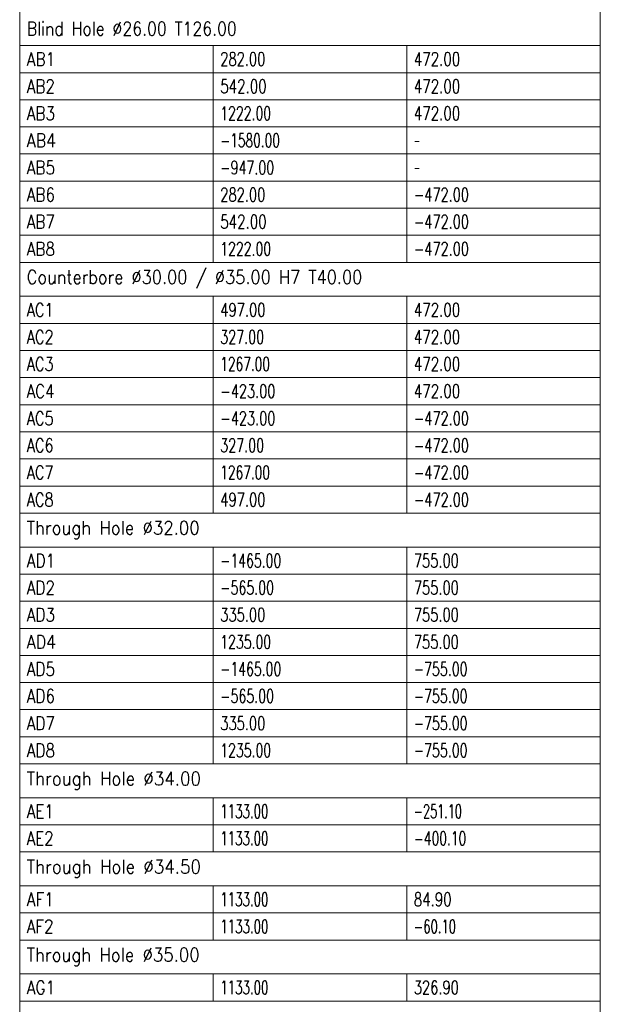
# Model space of a CAD drawing. Header units: millimetres. Extents: x -34 to 6620, y -230 to 4700.
# Tile 210 of 216: x 6296 to 6446, y 3942 to 4196. Entities that reach past the tile are written whole.
import ezdxf

# ---------------------------------------------------------------- set-up
doc = ezdxf.new("R2010")
doc.units = ezdxf.units.MM
doc.layers.add('1', color=7, linetype='Continuous', true_color=0xffffff)
doc.styles.add('latin_extended', font='simplex.shx')

# ---------------------------------------------------------------- blocks, each defined once
blk = doc.blocks.new('TabularNote5')
at = {"layer": '1', "color": 163, "linetype": 'Continuous', "lineweight": 18}
for p, q in [((6296.106456, 4198.212114), (6296.106456, 4189.462114)), ((6446.106456, 4198.212114), (6446.106456, 4189.462114)), ((6296.106456, 4189.462114), (6346.106456, 4189.462114)), ((6296.106456, 4189.462114), (6296.106456, 4182.462114)), ((6346.106456, 4189.462114), (6396.106456, 4189.462114)), ((6346.106456, 4189.462114), (6346.106456, 4182.462114)), ((6396.106456, 4189.462114), (6446.106456, 4189.462114)), ((6396.106456, 4189.462114), (6396.106456, 4182.462114)), ((6446.106456, 4189.462114), (6446.106456, 4182.462114)), ((6296.106456, 4182.462114), (6346.106456, 4182.462114)), ((6296.106456, 4182.462114), (6296.106456, 4175.462114)), ((6346.106456, 4182.462114), (6396.106456, 4182.462114)), ((6346.106456, 4182.462114), (6346.106456, 4175.462114)), ((6396.106456, 4182.462114), (6446.106456, 4182.462114)), ((6396.106456, 4182.462114), (6396.106456, 4175.462114)), ((6446.106456, 4182.462114), (6446.106456, 4175.462114)), ((6296.106456, 4175.462114), (6346.106456, 4175.462114)), ((6296.106456, 4175.462114), (6296.106456, 4168.462114)), ((6346.106456, 4175.462114), (6396.106456, 4175.462114)), ((6346.106456, 4175.462114), (6346.106456, 4168.462114)), ((6396.106456, 4175.462114), (6446.106456, 4175.462114)), ((6396.106456, 4175.462114), (6396.106456, 4168.462114)), ((6446.106456, 4175.462114), (6446.106456, 4168.462114)), ((6296.106456, 4168.462114), (6346.106456, 4168.462114)), ((6296.106456, 4168.462114), (6296.106456, 4161.462114)), ((6346.106456, 4168.462114), (6396.106456, 4168.462114)), ((6346.106456, 4168.462114), (6346.106456, 4161.462114)), ((6396.106456, 4168.462114), (6446.106456, 4168.462114)), ((6396.106456, 4168.462114), (6396.106456, 4161.462114)), ((6446.106456, 4168.462114), (6446.106456, 4161.462114)), ((6296.106456, 4161.462114), (6346.106456, 4161.462114)), ((6296.106456, 4161.462114), (6296.106456, 4154.462114)), ((6346.106456, 4161.462114), (6396.106456, 4161.462114)), ((6346.106456, 4161.462114), (6346.106456, 4154.462114)), ((6396.106456, 4161.462114), (6446.106456, 4161.462114)), ((6396.106456, 4161.462114), (6396.106456, 4154.462114)), ((6446.106456, 4161.462114), (6446.106456, 4154.462114)), ((6296.106456, 4154.462114), (6346.106456, 4154.462114)), ((6296.106456, 4154.462114), (6296.106456, 4147.462114)), ((6346.106456, 4154.462114), (6396.106456, 4154.462114)), ((6346.106456, 4154.462114), (6346.106456, 4147.462114)), ((6396.106456, 4154.462114), (6446.106456, 4154.462114)), ((6396.106456, 4154.462114), (6396.106456, 4147.462114)), ((6446.106456, 4154.462114), (6446.106456, 4147.462114)), ((6296.106456, 4147.462114), (6346.106456, 4147.462114)), ((6296.106456, 4147.462114), (6296.106456, 4140.462114)), ((6346.106456, 4147.462114), (6396.106456, 4147.462114)), ((6346.106456, 4147.462114), (6346.106456, 4140.462114)), ((6396.106456, 4147.462114), (6446.106456, 4147.462114)), ((6396.106456, 4147.462114), (6396.106456, 4140.462114)), ((6446.106456, 4147.462114), (6446.106456, 4140.462114)), ((6296.106456, 4140.462114), (6346.106456, 4140.462114)), ((6296.106456, 4140.462114), (6296.106456, 4133.462114)), ((6346.106456, 4140.462114), (6396.106456, 4140.462114)), ((6346.106456, 4140.462114), (6346.106456, 4133.462114)), ((6396.106456, 4140.462114), (6446.106456, 4140.462114)), ((6396.106456, 4140.462114), (6396.106456, 4133.462114)), ((6446.106456, 4140.462114), (6446.106456, 4133.462114)), ((6296.106456, 4133.462114), (6346.106456, 4133.462114)), ((6296.106456, 4133.462114), (6296.106456, 4124.712114)), ((6346.106456, 4133.462114), (6396.106456, 4133.462114)), ((6396.106456, 4133.462114), (6446.106456, 4133.462114)), ((6446.106456, 4133.462114), (6446.106456, 4124.712114)), ((6296.106456, 4124.712114), (6346.106456, 4124.712114)), ((6296.106456, 4124.712114), (6296.106456, 4117.712114)), ((6346.106456, 4124.712114), (6396.106456, 4124.712114)), ((6346.106456, 4124.712114), (6346.106456, 4117.712114)), ((6396.106456, 4124.712114), (6446.106456, 4124.712114)), ((6396.106456, 4124.712114), (6396.106456, 4117.712114)), ((6446.106456, 4124.712114), (6446.106456, 4117.712114)), ((6296.106456, 4117.712114), (6346.106456, 4117.712114)), ((6296.106456, 4117.712114), (6296.106456, 4110.712114)), ((6346.106456, 4117.712114), (6396.106456, 4117.712114)), ((6346.106456, 4117.712114), (6346.106456, 4110.712114)), ((6396.106456, 4117.712114), (6446.106456, 4117.712114)), ((6396.106456, 4117.712114), (6396.106456, 4110.712114)), ((6446.106456, 4117.712114), (6446.106456, 4110.712114)), ((6296.106456, 4110.712114), (6346.106456, 4110.712114)), ((6296.106456, 4110.712114), (6296.106456, 4103.712114)), ((6346.106456, 4110.712114), (6396.106456, 4110.712114)), ((6346.106456, 4110.712114), (6346.106456, 4103.712114)), ((6396.106456, 4110.712114), (6446.106456, 4110.712114)), ((6396.106456, 4110.712114), (6396.106456, 4103.712114)), ((6446.106456, 4110.712114), (6446.106456, 4103.712114)), ((6296.106456, 4103.712114), (6346.106456, 4103.712114)), ((6296.106456, 4103.712114), (6296.106456, 4096.712114)), ((6346.106456, 4103.712114), (6396.106456, 4103.712114)), ((6346.106456, 4103.712114), (6346.106456, 4096.712114)), ((6396.106456, 4103.712114), (6446.106456, 4103.712114)), ((6396.106456, 4103.712114), (6396.106456, 4096.712114)), ((6446.106456, 4103.712114), (6446.106456, 4096.712114)), ((6296.106456, 4096.712114), (6346.106456, 4096.712114)), ((6296.106456, 4096.712114), (6296.106456, 4089.712114)), ((6346.106456, 4096.712114), (6396.106456, 4096.712114)), ((6346.106456, 4096.712114), (6346.106456, 4089.712114)), ((6396.106456, 4096.712114), (6446.106456, 4096.712114)), ((6396.106456, 4096.712114), (6396.106456, 4089.712114)), ((6446.106456, 4096.712114), (6446.106456, 4089.712114)), ((6296.106456, 4089.712114), (6346.106456, 4089.712114)), ((6296.106456, 4089.712114), (6296.106456, 4082.712114)), ((6346.106456, 4089.712114), (6396.106456, 4089.712114)), ((6346.106456, 4089.712114), (6346.106456, 4082.712114)), ((6396.106456, 4089.712114), (6446.106456, 4089.712114)), ((6396.106456, 4089.712114), (6396.106456, 4082.712114)), ((6446.106456, 4089.712114), (6446.106456, 4082.712114)), ((6296.106456, 4082.712114), (6346.106456, 4082.712114)), ((6296.106456, 4082.712114), (6296.106456, 4075.712114)), ((6346.106456, 4082.712114), (6396.106456, 4082.712114)), ((6346.106456, 4082.712114), (6346.106456, 4075.712114)), ((6396.106456, 4082.712114), (6446.106456, 4082.712114)), ((6396.106456, 4082.712114), (6396.106456, 4075.712114)), ((6446.106456, 4082.712114), (6446.106456, 4075.712114)), ((6296.106456, 4075.712114), (6346.106456, 4075.712114)), ((6296.106456, 4075.712114), (6296.106456, 4068.712114)), ((6346.106456, 4075.712114), (6396.106456, 4075.712114)), ((6346.106456, 4075.712114), (6346.106456, 4068.712114)), ((6396.106456, 4075.712114), (6446.106456, 4075.712114)), ((6396.106456, 4075.712114), (6396.106456, 4068.712114)), ((6446.106456, 4075.712114), (6446.106456, 4068.712114)), ((6296.106456, 4068.712114), (6346.106456, 4068.712114)), ((6296.106456, 4068.712114), (6296.106456, 4059.962114)), ((6346.106456, 4068.712114), (6396.106456, 4068.712114)), ((6396.106456, 4068.712114), (6446.106456, 4068.712114)), ((6446.106456, 4068.712114), (6446.106456, 4059.962114)), ((6296.106456, 4059.962114), (6346.106456, 4059.962114)), ((6296.106456, 4059.962114), (6296.106456, 4052.962114)), ((6346.106456, 4059.962114), (6396.106456, 4059.962114)), ((6346.106456, 4059.962114), (6346.106456, 4052.962114)), ((6396.106456, 4059.962114), (6446.106456, 4059.962114)), ((6396.106456, 4059.962114), (6396.106456, 4052.962114)), ((6446.106456, 4059.962114), (6446.106456, 4052.962114)), ((6296.106456, 4052.962114), (6346.106456, 4052.962114)), ((6296.106456, 4052.962114), (6296.106456, 4045.962114)), ((6346.106456, 4052.962114), (6396.106456, 4052.962114)), ((6346.106456, 4052.962114), (6346.106456, 4045.962114)), ((6396.106456, 4052.962114), (6446.106456, 4052.962114)), ((6396.106456, 4052.962114), (6396.106456, 4045.962114)), ((6446.106456, 4052.962114), (6446.106456, 4045.962114)), ((6296.106456, 4045.962114), (6346.106456, 4045.962114)), ((6296.106456, 4045.962114), (6296.106456, 4038.962114)), ((6346.106456, 4045.962114), (6396.106456, 4045.962114)), ((6346.106456, 4045.962114), (6346.106456, 4038.962114)), ((6396.106456, 4045.962114), (6446.106456, 4045.962114)), ((6396.106456, 4045.962114), (6396.106456, 4038.962114)), ((6446.106456, 4045.962114), (6446.106456, 4038.962114)), ((6296.106456, 4038.962114), (6346.106456, 4038.962114)), ((6296.106456, 4038.962114), (6296.106456, 4031.962114)), ((6346.106456, 4038.962114), (6396.106456, 4038.962114)), ((6346.106456, 4038.962114), (6346.106456, 4031.962114)), ((6396.106456, 4038.962114), (6446.106456, 4038.962114)), ((6396.106456, 4038.962114), (6396.106456, 4031.962114)), ((6446.106456, 4038.962114), (6446.106456, 4031.962114)), ((6296.106456, 4031.962114), (6346.106456, 4031.962114)), ((6296.106456, 4031.962114), (6296.106456, 4024.962114)), ((6346.106456, 4031.962114), (6396.106456, 4031.962114)), ((6346.106456, 4031.962114), (6346.106456, 4024.962114)), ((6396.106456, 4031.962114), (6446.106456, 4031.962114)), ((6396.106456, 4031.962114), (6396.106456, 4024.962114)), ((6446.106456, 4031.962114), (6446.106456, 4024.962114)), ((6296.106456, 4024.962114), (6346.106456, 4024.962114)), ((6296.106456, 4024.962114), (6296.106456, 4017.962114)), ((6346.106456, 4024.962114), (6396.106456, 4024.962114)), ((6346.106456, 4024.962114), (6346.106456, 4017.962114)), ((6396.106456, 4024.962114), (6446.106456, 4024.962114)), ((6396.106456, 4024.962114), (6396.106456, 4017.962114)), ((6446.106456, 4024.962114), (6446.106456, 4017.962114)), ((6296.106456, 4017.962114), (6346.106456, 4017.962114)), ((6296.106456, 4017.962114), (6296.106456, 4010.962114)), ((6346.106456, 4017.962114), (6396.106456, 4017.962114)), ((6346.106456, 4017.962114), (6346.106456, 4010.962114)), ((6396.106456, 4017.962114), (6446.106456, 4017.962114)), ((6396.106456, 4017.962114), (6396.106456, 4010.962114)), ((6446.106456, 4017.962114), (6446.106456, 4010.962114)), ((6296.106456, 4010.962114), (6346.106456, 4010.962114)), ((6296.106456, 4010.962114), (6296.106456, 4003.962114)), ((6346.106456, 4010.962114), (6396.106456, 4010.962114)), ((6346.106456, 4010.962114), (6346.106456, 4003.962114)), ((6396.106456, 4010.962114), (6446.106456, 4010.962114)), ((6396.106456, 4010.962114), (6396.106456, 4003.962114)), ((6446.106456, 4010.962114), (6446.106456, 4003.962114)), ((6296.106456, 4003.962114), (6346.106456, 4003.962114)), ((6296.106456, 4003.962114), (6296.106456, 3995.212114)), ((6346.106456, 4003.962114), (6396.106456, 4003.962114)), ((6396.106456, 4003.962114), (6446.106456, 4003.962114)), ((6446.106456, 4003.962114), (6446.106456, 3995.212114)), ((6296.106456, 3995.212114), (6346.106456, 3995.212114)), ((6296.106456, 3995.212114), (6296.106456, 3988.212114)), ((6346.106456, 3995.212114), (6396.106456, 3995.212114)), ((6346.106456, 3995.212114), (6346.106456, 3988.212114)), ((6396.106456, 3995.212114), (6446.106456, 3995.212114)), ((6396.106456, 3995.212114), (6396.106456, 3988.212114)), ((6446.106456, 3995.212114), (6446.106456, 3988.212114)), ((6296.106456, 3988.212114), (6346.106456, 3988.212114)), ((6296.106456, 3988.212114), (6296.106456, 3981.212114)), ((6346.106456, 3988.212114), (6396.106456, 3988.212114)), ((6346.106456, 3988.212114), (6346.106456, 3981.212114)), ((6396.106456, 3988.212114), (6446.106456, 3988.212114)), ((6396.106456, 3988.212114), (6396.106456, 3981.212114)), ((6446.106456, 3988.212114), (6446.106456, 3981.212114)), ((6296.106456, 3981.212114), (6346.106456, 3981.212114)), ((6296.106456, 3981.212114), (6296.106456, 3972.462114)), ((6346.106456, 3981.212114), (6396.106456, 3981.212114)), ((6396.106456, 3981.212114), (6446.106456, 3981.212114)), ((6446.106456, 3981.212114), (6446.106456, 3972.462114)), ((6296.106456, 3972.462114), (6346.106456, 3972.462114)), ((6296.106456, 3972.462114), (6296.106456, 3965.462114)), ((6346.106456, 3972.462114), (6396.106456, 3972.462114)), ((6346.106456, 3972.462114), (6346.106456, 3965.462114)), ((6396.106456, 3972.462114), (6446.106456, 3972.462114)), ((6396.106456, 3972.462114), (6396.106456, 3965.462114)), ((6446.106456, 3972.462114), (6446.106456, 3965.462114)), ((6296.106456, 3965.462114), (6346.106456, 3965.462114)), ((6296.106456, 3965.462114), (6296.106456, 3958.462114)), ((6346.106456, 3965.462114), (6396.106456, 3965.462114)), ((6346.106456, 3965.462114), (6346.106456, 3958.462114)), ((6396.106456, 3965.462114), (6446.106456, 3965.462114)), ((6396.106456, 3965.462114), (6396.106456, 3958.462114)), ((6446.106456, 3965.462114), (6446.106456, 3958.462114)), ((6296.106456, 3958.462114), (6346.106456, 3958.462114)), ((6296.106456, 3958.462114), (6296.106456, 3949.712114)), ((6346.106456, 3958.462114), (6396.106456, 3958.462114)), ((6396.106456, 3958.462114), (6446.106456, 3958.462114)), ((6446.106456, 3958.462114), (6446.106456, 3949.712114)), ((6296.106456, 3949.712114), (6346.106456, 3949.712114)), ((6296.106456, 3949.712114), (6296.106456, 3942.712114)), ((6346.106456, 3949.712114), (6396.106456, 3949.712114)), ((6346.106456, 3949.712114), (6346.106456, 3942.712114)), ((6396.106456, 3949.712114), (6446.106456, 3949.712114)), ((6396.106456, 3949.712114), (6396.106456, 3942.712114)), ((6446.106456, 3949.712114), (6446.106456, 3942.712114)), ((6296.106456, 3942.712114), (6346.106456, 3942.712114)), ((6296.106456, 3942.712114), (6296.106456, 3933.962114)), ((6346.106456, 3942.712114), (6396.106456, 3942.712114)), ((6396.106456, 3942.712114), (6446.106456, 3942.712114)), ((6446.106456, 3942.712114), (6446.106456, 3933.962114))]:
    blk.add_line(p, q, dxfattribs=at)
at = {"layer": '1', "color": 2, "linetype": 'Continuous', "lineweight": 13, "char_height": 3.5, "attachment_point": 4, "line_spacing_factor": 0.963855, "style": 'latin_extended'}
for s, insert in [('\\W0.8492;Blind Hole %%c26.00 T126.00', (6297.923956, 4193.837114)), ('\\W0.8334;AB1', (6297.923956, 4185.962114)), ('\\W0.7053;282.00', (6347.923956, 4185.962114)), ('\\W0.7268;472.00', (6397.923956, 4185.962114)), ('\\W0.8262;AB2', (6297.923956, 4178.962114)), ('\\W0.7268;542.00', (6347.923956, 4178.962114)), ('\\W0.7268;472.00', (6397.923956, 4178.962114)), ('\\W0.8262;AB3', (6297.923956, 4171.962114)), ('\\W0.6743;1222.00', (6347.923956, 4171.962114)), ('\\W0.7268;472.00', (6397.923956, 4171.962114)), ('\\W0.8577;AB4', (6297.923956, 4164.962114)), ('\\W0.6584;-1580.00', (6347.923956, 4164.962114)), ('\\W0.4176;-', (6397.923956, 4164.962114)), ('\\W0.8262;AB5', (6297.923956, 4157.962114)), ('\\W0.6834;-947.00', (6347.923956, 4157.962114)), ('\\W0.4176;-', (6397.923956, 4157.962114)), ('\\W0.8262;AB6', (6297.923956, 4150.962114)), ('\\W0.7053;282.00', (6347.923956, 4150.962114)), ('\\W0.6982;-472.00', (6397.923956, 4150.962114)), ('\\W0.8262;AB7', (6297.923956, 4143.962114)), ('\\W0.7268;542.00', (6347.923956, 4143.962114)), ('\\W0.6982;-472.00', (6397.923956, 4143.962114)), ('\\W0.8262;AB8', (6297.923956, 4136.962114)), ('\\W0.6743;1222.00', (6347.923956, 4136.962114)), ('\\W0.6982;-472.00', (6397.923956, 4136.962114)), ('\\W0.8758;Counterbore %%c30.00 / %%c35.00 H7 T40.00', (6297.923956, 4129.087114)), ('\\W0.7875;AC1', (6297.923956, 4121.212114)), ('\\W0.7084;497.00', (6347.923956, 4121.212114)), ('\\W0.7268;472.00', (6397.923956, 4121.212114)), ('\\W0.7852;AC2', (6297.923956, 4114.212114)), ('\\W0.6869;327.00', (6347.923956, 4114.212114)), ('\\W0.7268;472.00', (6397.923956, 4114.212114)), ('\\W0.7852;AC3', (6297.923956, 4107.212114)), ('\\W0.6588;1267.00', (6347.923956, 4107.212114)), ('\\W0.7268;472.00', (6397.923956, 4107.212114)), ('\\W0.8117;AC4', (6297.923956, 4100.212114)), ('\\W0.6982;-423.00', (6347.923956, 4100.212114)), ('\\W0.7268;472.00', (6397.923956, 4100.212114)), ('\\W0.7852;AC5', (6297.923956, 4093.212114)), ('\\W0.6982;-423.00', (6347.923956, 4093.212114)), ('\\W0.6982;-472.00', (6397.923956, 4093.212114)), ('\\W0.7852;AC6', (6297.923956, 4086.212114)), ('\\W0.6869;327.00', (6347.923956, 4086.212114)), ('\\W0.6982;-472.00', (6397.923956, 4086.212114)), ('\\W0.7852;AC7', (6297.923956, 4079.212114)), ('\\W0.6588;1267.00', (6347.923956, 4079.212114)), ('\\W0.6982;-472.00', (6397.923956, 4079.212114)), ('\\W0.7852;AC8', (6297.923956, 4072.212114)), ('\\W0.7084;497.00', (6347.923956, 4072.212114)), ('\\W0.6982;-472.00', (6397.923956, 4072.212114)), ('\\W0.8944;Through Hole %%c32.00', (6297.923956, 4064.337114)), ('\\W0.6734;-1465.00', (6347.923956, 4056.462114)), ('\\W0.7053;755.00', (6397.923956, 4056.462114)), ('\\W0.8334;AD1', (6297.923956, 4056.462114)), ('\\W0.8262;AD2', (6297.923956, 4049.462114)), ('\\W0.6809;-565.00', (6347.923956, 4049.462114)), ('\\W0.7053;755.00', (6397.923956, 4049.462114)), ('\\W0.8262;AD3', (6297.923956, 4042.462114)), ('\\W0.7053;335.00', (6347.923956, 4042.462114)), ('\\W0.7053;755.00', (6397.923956, 4042.462114)), ('\\W0.8577;AD4', (6297.923956, 4035.462114)), ('\\W0.6743;1235.00', (6347.923956, 4035.462114)), ('\\W0.7053;755.00', (6397.923956, 4035.462114)), ('\\W0.6734;-1465.00', (6347.923956, 4028.462114)), ('\\W0.6809;-755.00', (6397.923956, 4028.462114)), ('\\W0.8262;AD5', (6297.923956, 4028.462114)), ('\\W0.8262;AD6', (6297.923956, 4021.462114)), ('\\W0.6809;-565.00', (6347.923956, 4021.462114)), ('\\W0.6809;-755.00', (6397.923956, 4021.462114)), ('\\W0.8262;AD7', (6297.923956, 4014.462114)), ('\\W0.7053;335.00', (6347.923956, 4014.462114)), ('\\W0.6809;-755.00', (6397.923956, 4014.462114)), ('\\W0.8262;AD8', (6297.923956, 4007.462114)), ('\\W0.6743;1235.00', (6347.923956, 4007.462114)), ('\\W0.6809;-755.00', (6397.923956, 4007.462114)), ('\\W0.9011;Through Hole %%c34.00', (6297.923956, 3999.587114)), ('\\W0.8203;AE1', (6297.923956, 3991.712114)), ('\\W0.6382;1133.00', (6347.923956, 3991.712114)), ('\\W0.6094;-251.10', (6397.923956, 3991.712114)), ('\\W0.8142;AE2', (6297.923956, 3984.712114)), ('\\W0.6382;1133.00', (6347.923956, 3984.712114)), ('\\W0.6637;-400.10', (6397.923956, 3984.712114)), ('\\W0.9011;Through Hole %%c34.50', (6297.923956, 3976.837114)), ('\\W0.8378;AF1', (6297.923956, 3968.962114)), ('\\W0.6382;1133.00', (6347.923956, 3968.962114)), ('\\W0.7241;84.90', (6397.923956, 3968.962114)), ('\\W0.8296;AF2', (6297.923956, 3961.962114)), ('\\W0.6382;1133.00', (6347.923956, 3961.962114)), ('\\W0.6272;-60.10', (6397.923956, 3961.962114)), ('\\W0.8944;Through Hole %%c35.00', (6297.923956, 3954.087114)), ('\\W0.8334;AG1', (6297.923956, 3946.212114)), ('\\W0.6382;1133.00', (6347.923956, 3946.212114)), ('\\W0.7053;326.90', (6397.923956, 3946.212114))]:
    blk.add_mtext(s, dxfattribs=dict(at, insert=insert))
blk = doc.blocks.new('TabularNote7')
at = {"layer": '1', "color": 163, "linetype": 'Continuous', "lineweight": 18}
for p, q in [((6296.106456, 4198.212114), (6296.106456, 4189.462114)), ((6446.106456, 4198.212114), (6446.106456, 4189.462114)), ((6296.106456, 4189.462114), (6346.106456, 4189.462114)), ((6296.106456, 4189.462114), (6296.106456, 4182.462114)), ((6346.106456, 4189.462114), (6396.106456, 4189.462114)), ((6346.106456, 4189.462114), (6346.106456, 4182.462114)), ((6396.106456, 4189.462114), (6446.106456, 4189.462114)), ((6396.106456, 4189.462114), (6396.106456, 4182.462114)), ((6446.106456, 4189.462114), (6446.106456, 4182.462114)), ((6296.106456, 4182.462114), (6346.106456, 4182.462114)), ((6296.106456, 4182.462114), (6296.106456, 4175.462114)), ((6346.106456, 4182.462114), (6396.106456, 4182.462114)), ((6346.106456, 4182.462114), (6346.106456, 4175.462114)), ((6396.106456, 4182.462114), (6446.106456, 4182.462114)), ((6396.106456, 4182.462114), (6396.106456, 4175.462114)), ((6446.106456, 4182.462114), (6446.106456, 4175.462114)), ((6296.106456, 4175.462114), (6346.106456, 4175.462114)), ((6296.106456, 4175.462114), (6296.106456, 4168.462114)), ((6346.106456, 4175.462114), (6396.106456, 4175.462114)), ((6346.106456, 4175.462114), (6346.106456, 4168.462114)), ((6396.106456, 4175.462114), (6446.106456, 4175.462114)), ((6396.106456, 4175.462114), (6396.106456, 4168.462114)), ((6446.106456, 4175.462114), (6446.106456, 4168.462114)), ((6296.106456, 4168.462114), (6346.106456, 4168.462114)), ((6296.106456, 4168.462114), (6296.106456, 4161.462114)), ((6346.106456, 4168.462114), (6396.106456, 4168.462114)), ((6346.106456, 4168.462114), (6346.106456, 4161.462114)), ((6396.106456, 4168.462114), (6446.106456, 4168.462114)), ((6396.106456, 4168.462114), (6396.106456, 4161.462114)), ((6446.106456, 4168.462114), (6446.106456, 4161.462114)), ((6296.106456, 4161.462114), (6346.106456, 4161.462114)), ((6296.106456, 4161.462114), (6296.106456, 4154.462114)), ((6346.106456, 4161.462114), (6396.106456, 4161.462114)), ((6346.106456, 4161.462114), (6346.106456, 4154.462114)), ((6396.106456, 4161.462114), (6446.106456, 4161.462114)), ((6396.106456, 4161.462114), (6396.106456, 4154.462114)), ((6446.106456, 4161.462114), (6446.106456, 4154.462114)), ((6296.106456, 4154.462114), (6346.106456, 4154.462114)), ((6296.106456, 4154.462114), (6296.106456, 4147.462114)), ((6346.106456, 4154.462114), (6396.106456, 4154.462114)), ((6346.106456, 4154.462114), (6346.106456, 4147.462114)), ((6396.106456, 4154.462114), (6446.106456, 4154.462114)), ((6396.106456, 4154.462114), (6396.106456, 4147.462114)), ((6446.106456, 4154.462114), (6446.106456, 4147.462114)), ((6296.106456, 4147.462114), (6346.106456, 4147.462114)), ((6296.106456, 4147.462114), (6296.106456, 4140.462114)), ((6346.106456, 4147.462114), (6396.106456, 4147.462114)), ((6346.106456, 4147.462114), (6346.106456, 4140.462114)), ((6396.106456, 4147.462114), (6446.106456, 4147.462114)), ((6396.106456, 4147.462114), (6396.106456, 4140.462114)), ((6446.106456, 4147.462114), (6446.106456, 4140.462114)), ((6296.106456, 4140.462114), (6346.106456, 4140.462114)), ((6296.106456, 4140.462114), (6296.106456, 4133.462114)), ((6346.106456, 4140.462114), (6396.106456, 4140.462114)), ((6346.106456, 4140.462114), (6346.106456, 4133.462114)), ((6396.106456, 4140.462114), (6446.106456, 4140.462114)), ((6396.106456, 4140.462114), (6396.106456, 4133.462114)), ((6446.106456, 4140.462114), (6446.106456, 4133.462114)), ((6296.106456, 4133.462114), (6346.106456, 4133.462114)), ((6296.106456, 4133.462114), (6296.106456, 4124.712114)), ((6346.106456, 4133.462114), (6396.106456, 4133.462114)), ((6396.106456, 4133.462114), (6446.106456, 4133.462114)), ((6446.106456, 4133.462114), (6446.106456, 4124.712114)), ((6296.106456, 4124.712114), (6346.106456, 4124.712114)), ((6296.106456, 4124.712114), (6296.106456, 4117.712114)), ((6346.106456, 4124.712114), (6396.106456, 4124.712114)), ((6346.106456, 4124.712114), (6346.106456, 4117.712114)), ((6396.106456, 4124.712114), (6446.106456, 4124.712114)), ((6396.106456, 4124.712114), (6396.106456, 4117.712114)), ((6446.106456, 4124.712114), (6446.106456, 4117.712114)), ((6296.106456, 4117.712114), (6346.106456, 4117.712114)), ((6296.106456, 4117.712114), (6296.106456, 4110.712114)), ((6346.106456, 4117.712114), (6396.106456, 4117.712114)), ((6346.106456, 4117.712114), (6346.106456, 4110.712114)), ((6396.106456, 4117.712114), (6446.106456, 4117.712114)), ((6396.106456, 4117.712114), (6396.106456, 4110.712114)), ((6446.106456, 4117.712114), (6446.106456, 4110.712114)), ((6296.106456, 4110.712114), (6346.106456, 4110.712114)), ((6296.106456, 4110.712114), (6296.106456, 4103.712114)), ((6346.106456, 4110.712114), (6396.106456, 4110.712114)), ((6346.106456, 4110.712114), (6346.106456, 4103.712114)), ((6396.106456, 4110.712114), (6446.106456, 4110.712114)), ((6396.106456, 4110.712114), (6396.106456, 4103.712114)), ((6446.106456, 4110.712114), (6446.106456, 4103.712114)), ((6296.106456, 4103.712114), (6346.106456, 4103.712114)), ((6296.106456, 4103.712114), (6296.106456, 4096.712114)), ((6346.106456, 4103.712114), (6396.106456, 4103.712114)), ((6346.106456, 4103.712114), (6346.106456, 4096.712114)), ((6396.106456, 4103.712114), (6446.106456, 4103.712114)), ((6396.106456, 4103.712114), (6396.106456, 4096.712114)), ((6446.106456, 4103.712114), (6446.106456, 4096.712114)), ((6296.106456, 4096.712114), (6346.106456, 4096.712114)), ((6296.106456, 4096.712114), (6296.106456, 4089.712114)), ((6346.106456, 4096.712114), (6396.106456, 4096.712114)), ((6346.106456, 4096.712114), (6346.106456, 4089.712114)), ((6396.106456, 4096.712114), (6446.106456, 4096.712114)), ((6396.106456, 4096.712114), (6396.106456, 4089.712114)), ((6446.106456, 4096.712114), (6446.106456, 4089.712114)), ((6296.106456, 4089.712114), (6346.106456, 4089.712114)), ((6296.106456, 4089.712114), (6296.106456, 4082.712114)), ((6346.106456, 4089.712114), (6396.106456, 4089.712114)), ((6346.106456, 4089.712114), (6346.106456, 4082.712114)), ((6396.106456, 4089.712114), (6446.106456, 4089.712114)), ((6396.106456, 4089.712114), (6396.106456, 4082.712114)), ((6446.106456, 4089.712114), (6446.106456, 4082.712114)), ((6296.106456, 4082.712114), (6346.106456, 4082.712114)), ((6296.106456, 4082.712114), (6296.106456, 4075.712114)), ((6346.106456, 4082.712114), (6396.106456, 4082.712114)), ((6346.106456, 4082.712114), (6346.106456, 4075.712114)), ((6396.106456, 4082.712114), (6446.106456, 4082.712114)), ((6396.106456, 4082.712114), (6396.106456, 4075.712114)), ((6446.106456, 4082.712114), (6446.106456, 4075.712114)), ((6296.106456, 4075.712114), (6346.106456, 4075.712114)), ((6296.106456, 4075.712114), (6296.106456, 4068.712114)), ((6346.106456, 4075.712114), (6396.106456, 4075.712114)), ((6346.106456, 4075.712114), (6346.106456, 4068.712114)), ((6396.106456, 4075.712114), (6446.106456, 4075.712114)), ((6396.106456, 4075.712114), (6396.106456, 4068.712114)), ((6446.106456, 4075.712114), (6446.106456, 4068.712114)), ((6296.106456, 4068.712114), (6346.106456, 4068.712114)), ((6296.106456, 4068.712114), (6296.106456, 4059.962114)), ((6346.106456, 4068.712114), (6396.106456, 4068.712114)), ((6396.106456, 4068.712114), (6446.106456, 4068.712114)), ((6446.106456, 4068.712114), (6446.106456, 4059.962114)), ((6296.106456, 4059.962114), (6346.106456, 4059.962114)), ((6296.106456, 4059.962114), (6296.106456, 4052.962114)), ((6346.106456, 4059.962114), (6396.106456, 4059.962114)), ((6346.106456, 4059.962114), (6346.106456, 4052.962114)), ((6396.106456, 4059.962114), (6446.106456, 4059.962114)), ((6396.106456, 4059.962114), (6396.106456, 4052.962114)), ((6446.106456, 4059.962114), (6446.106456, 4052.962114)), ((6296.106456, 4052.962114), (6346.106456, 4052.962114)), ((6296.106456, 4052.962114), (6296.106456, 4045.962114)), ((6346.106456, 4052.962114), (6396.106456, 4052.962114)), ((6346.106456, 4052.962114), (6346.106456, 4045.962114)), ((6396.106456, 4052.962114), (6446.106456, 4052.962114)), ((6396.106456, 4052.962114), (6396.106456, 4045.962114)), ((6446.106456, 4052.962114), (6446.106456, 4045.962114)), ((6296.106456, 4045.962114), (6346.106456, 4045.962114)), ((6296.106456, 4045.962114), (6296.106456, 4038.962114)), ((6346.106456, 4045.962114), (6396.106456, 4045.962114)), ((6346.106456, 4045.962114), (6346.106456, 4038.962114)), ((6396.106456, 4045.962114), (6446.106456, 4045.962114)), ((6396.106456, 4045.962114), (6396.106456, 4038.962114)), ((6446.106456, 4045.962114), (6446.106456, 4038.962114)), ((6296.106456, 4038.962114), (6346.106456, 4038.962114)), ((6296.106456, 4038.962114), (6296.106456, 4031.962114)), ((6346.106456, 4038.962114), (6396.106456, 4038.962114)), ((6346.106456, 4038.962114), (6346.106456, 4031.962114)), ((6396.106456, 4038.962114), (6446.106456, 4038.962114)), ((6396.106456, 4038.962114), (6396.106456, 4031.962114)), ((6446.106456, 4038.962114), (6446.106456, 4031.962114)), ((6296.106456, 4031.962114), (6346.106456, 4031.962114)), ((6296.106456, 4031.962114), (6296.106456, 4024.962114)), ((6346.106456, 4031.962114), (6396.106456, 4031.962114)), ((6346.106456, 4031.962114), (6346.106456, 4024.962114)), ((6396.106456, 4031.962114), (6446.106456, 4031.962114)), ((6396.106456, 4031.962114), (6396.106456, 4024.962114)), ((6446.106456, 4031.962114), (6446.106456, 4024.962114)), ((6296.106456, 4024.962114), (6346.106456, 4024.962114)), ((6296.106456, 4024.962114), (6296.106456, 4017.962114)), ((6346.106456, 4024.962114), (6396.106456, 4024.962114)), ((6346.106456, 4024.962114), (6346.106456, 4017.962114)), ((6396.106456, 4024.962114), (6446.106456, 4024.962114)), ((6396.106456, 4024.962114), (6396.106456, 4017.962114)), ((6446.106456, 4024.962114), (6446.106456, 4017.962114)), ((6296.106456, 4017.962114), (6346.106456, 4017.962114)), ((6296.106456, 4017.962114), (6296.106456, 4010.962114)), ((6346.106456, 4017.962114), (6396.106456, 4017.962114)), ((6346.106456, 4017.962114), (6346.106456, 4010.962114)), ((6396.106456, 4017.962114), (6446.106456, 4017.962114)), ((6396.106456, 4017.962114), (6396.106456, 4010.962114)), ((6446.106456, 4017.962114), (6446.106456, 4010.962114)), ((6296.106456, 4010.962114), (6346.106456, 4010.962114)), ((6296.106456, 4010.962114), (6296.106456, 4003.962114)), ((6346.106456, 4010.962114), (6396.106456, 4010.962114)), ((6346.106456, 4010.962114), (6346.106456, 4003.962114)), ((6396.106456, 4010.962114), (6446.106456, 4010.962114)), ((6396.106456, 4010.962114), (6396.106456, 4003.962114)), ((6446.106456, 4010.962114), (6446.106456, 4003.962114)), ((6296.106456, 4003.962114), (6346.106456, 4003.962114)), ((6296.106456, 4003.962114), (6296.106456, 3995.212114)), ((6346.106456, 4003.962114), (6396.106456, 4003.962114)), ((6396.106456, 4003.962114), (6446.106456, 4003.962114)), ((6446.106456, 4003.962114), (6446.106456, 3995.212114)), ((6296.106456, 3995.212114), (6346.106456, 3995.212114)), ((6296.106456, 3995.212114), (6296.106456, 3988.212114)), ((6346.106456, 3995.212114), (6396.106456, 3995.212114)), ((6346.106456, 3995.212114), (6346.106456, 3988.212114)), ((6396.106456, 3995.212114), (6446.106456, 3995.212114)), ((6396.106456, 3995.212114), (6396.106456, 3988.212114)), ((6446.106456, 3995.212114), (6446.106456, 3988.212114)), ((6296.106456, 3988.212114), (6346.106456, 3988.212114)), ((6296.106456, 3988.212114), (6296.106456, 3981.212114)), ((6346.106456, 3988.212114), (6396.106456, 3988.212114)), ((6346.106456, 3988.212114), (6346.106456, 3981.212114)), ((6396.106456, 3988.212114), (6446.106456, 3988.212114)), ((6396.106456, 3988.212114), (6396.106456, 3981.212114)), ((6446.106456, 3988.212114), (6446.106456, 3981.212114)), ((6296.106456, 3981.212114), (6346.106456, 3981.212114)), ((6296.106456, 3981.212114), (6296.106456, 3972.462114)), ((6346.106456, 3981.212114), (6396.106456, 3981.212114)), ((6396.106456, 3981.212114), (6446.106456, 3981.212114)), ((6446.106456, 3981.212114), (6446.106456, 3972.462114)), ((6296.106456, 3972.462114), (6346.106456, 3972.462114)), ((6296.106456, 3972.462114), (6296.106456, 3965.462114)), ((6346.106456, 3972.462114), (6396.106456, 3972.462114)), ((6346.106456, 3972.462114), (6346.106456, 3965.462114)), ((6396.106456, 3972.462114), (6446.106456, 3972.462114)), ((6396.106456, 3972.462114), (6396.106456, 3965.462114)), ((6446.106456, 3972.462114), (6446.106456, 3965.462114)), ((6296.106456, 3965.462114), (6346.106456, 3965.462114)), ((6296.106456, 3965.462114), (6296.106456, 3958.462114)), ((6346.106456, 3965.462114), (6396.106456, 3965.462114)), ((6346.106456, 3965.462114), (6346.106456, 3958.462114)), ((6396.106456, 3965.462114), (6446.106456, 3965.462114)), ((6396.106456, 3965.462114), (6396.106456, 3958.462114)), ((6446.106456, 3965.462114), (6446.106456, 3958.462114)), ((6296.106456, 3958.462114), (6346.106456, 3958.462114)), ((6296.106456, 3958.462114), (6296.106456, 3949.712114)), ((6346.106456, 3958.462114), (6396.106456, 3958.462114)), ((6396.106456, 3958.462114), (6446.106456, 3958.462114)), ((6446.106456, 3958.462114), (6446.106456, 3949.712114)), ((6296.106456, 3949.712114), (6346.106456, 3949.712114)), ((6296.106456, 3949.712114), (6296.106456, 3942.712114)), ((6346.106456, 3949.712114), (6396.106456, 3949.712114)), ((6346.106456, 3949.712114), (6346.106456, 3942.712114)), ((6396.106456, 3949.712114), (6446.106456, 3949.712114)), ((6396.106456, 3949.712114), (6396.106456, 3942.712114)), ((6446.106456, 3949.712114), (6446.106456, 3942.712114)), ((6296.106456, 3942.712114), (6346.106456, 3942.712114)), ((6296.106456, 3942.712114), (6296.106456, 3933.962114)), ((6346.106456, 3942.712114), (6396.106456, 3942.712114)), ((6396.106456, 3942.712114), (6446.106456, 3942.712114)), ((6446.106456, 3942.712114), (6446.106456, 3933.962114))]:
    blk.add_line(p, q, dxfattribs=at)
at = {"layer": '1', "color": 2, "linetype": 'Continuous', "lineweight": 13, "char_height": 3.5, "attachment_point": 4, "line_spacing_factor": 0.963855, "style": 'latin_extended'}
for s, insert in [('\\W0.8492;Blind Hole %%c26.00 T126.00', (6297.923956, 4193.837114)), ('\\W0.8334;AB1', (6297.923956, 4185.962114)), ('\\W0.7053;282.00', (6347.923956, 4185.962114)), ('\\W0.7268;472.00', (6397.923956, 4185.962114)), ('\\W0.8262;AB2', (6297.923956, 4178.962114)), ('\\W0.7268;542.00', (6347.923956, 4178.962114)), ('\\W0.7268;472.00', (6397.923956, 4178.962114)), ('\\W0.8262;AB3', (6297.923956, 4171.962114)), ('\\W0.6743;1222.00', (6347.923956, 4171.962114)), ('\\W0.7268;472.00', (6397.923956, 4171.962114)), ('\\W0.8577;AB4', (6297.923956, 4164.962114)), ('\\W0.6584;-1580.00', (6347.923956, 4164.962114)), ('\\W0.4176;-', (6397.923956, 4164.962114)), ('\\W0.8262;AB5', (6297.923956, 4157.962114)), ('\\W0.6834;-947.00', (6347.923956, 4157.962114)), ('\\W0.4176;-', (6397.923956, 4157.962114)), ('\\W0.8262;AB6', (6297.923956, 4150.962114)), ('\\W0.7053;282.00', (6347.923956, 4150.962114)), ('\\W0.6982;-472.00', (6397.923956, 4150.962114)), ('\\W0.8262;AB7', (6297.923956, 4143.962114)), ('\\W0.7268;542.00', (6347.923956, 4143.962114)), ('\\W0.6982;-472.00', (6397.923956, 4143.962114)), ('\\W0.8262;AB8', (6297.923956, 4136.962114)), ('\\W0.6743;1222.00', (6347.923956, 4136.962114)), ('\\W0.6982;-472.00', (6397.923956, 4136.962114)), ('\\W0.8758;Counterbore %%c30.00 / %%c35.00 H7 T40.00', (6297.923956, 4129.087114)), ('\\W0.7875;AC1', (6297.923956, 4121.212114)), ('\\W0.7084;497.00', (6347.923956, 4121.212114)), ('\\W0.7268;472.00', (6397.923956, 4121.212114)), ('\\W0.7852;AC2', (6297.923956, 4114.212114)), ('\\W0.6869;327.00', (6347.923956, 4114.212114)), ('\\W0.7268;472.00', (6397.923956, 4114.212114)), ('\\W0.7852;AC3', (6297.923956, 4107.212114)), ('\\W0.6588;1267.00', (6347.923956, 4107.212114)), ('\\W0.7268;472.00', (6397.923956, 4107.212114)), ('\\W0.8117;AC4', (6297.923956, 4100.212114)), ('\\W0.6982;-423.00', (6347.923956, 4100.212114)), ('\\W0.7268;472.00', (6397.923956, 4100.212114)), ('\\W0.7852;AC5', (6297.923956, 4093.212114)), ('\\W0.6982;-423.00', (6347.923956, 4093.212114)), ('\\W0.6982;-472.00', (6397.923956, 4093.212114)), ('\\W0.7852;AC6', (6297.923956, 4086.212114)), ('\\W0.6869;327.00', (6347.923956, 4086.212114)), ('\\W0.6982;-472.00', (6397.923956, 4086.212114)), ('\\W0.7852;AC7', (6297.923956, 4079.212114)), ('\\W0.6588;1267.00', (6347.923956, 4079.212114)), ('\\W0.6982;-472.00', (6397.923956, 4079.212114)), ('\\W0.7852;AC8', (6297.923956, 4072.212114)), ('\\W0.7084;497.00', (6347.923956, 4072.212114)), ('\\W0.6982;-472.00', (6397.923956, 4072.212114)), ('\\W0.8944;Through Hole %%c32.00', (6297.923956, 4064.337114)), ('\\W0.6734;-1465.00', (6347.923956, 4056.462114)), ('\\W0.7053;755.00', (6397.923956, 4056.462114)), ('\\W0.8334;AD1', (6297.923956, 4056.462114)), ('\\W0.8262;AD2', (6297.923956, 4049.462114)), ('\\W0.6809;-565.00', (6347.923956, 4049.462114)), ('\\W0.7053;755.00', (6397.923956, 4049.462114)), ('\\W0.8262;AD3', (6297.923956, 4042.462114)), ('\\W0.7053;335.00', (6347.923956, 4042.462114)), ('\\W0.7053;755.00', (6397.923956, 4042.462114)), ('\\W0.8577;AD4', (6297.923956, 4035.462114)), ('\\W0.6743;1235.00', (6347.923956, 4035.462114)), ('\\W0.7053;755.00', (6397.923956, 4035.462114)), ('\\W0.6734;-1465.00', (6347.923956, 4028.462114)), ('\\W0.6809;-755.00', (6397.923956, 4028.462114)), ('\\W0.8262;AD5', (6297.923956, 4028.462114)), ('\\W0.8262;AD6', (6297.923956, 4021.462114)), ('\\W0.6809;-565.00', (6347.923956, 4021.462114)), ('\\W0.6809;-755.00', (6397.923956, 4021.462114)), ('\\W0.8262;AD7', (6297.923956, 4014.462114)), ('\\W0.7053;335.00', (6347.923956, 4014.462114)), ('\\W0.6809;-755.00', (6397.923956, 4014.462114)), ('\\W0.8262;AD8', (6297.923956, 4007.462114)), ('\\W0.6743;1235.00', (6347.923956, 4007.462114)), ('\\W0.6809;-755.00', (6397.923956, 4007.462114)), ('\\W0.9011;Through Hole %%c34.00', (6297.923956, 3999.587114)), ('\\W0.8203;AE1', (6297.923956, 3991.712114)), ('\\W0.6382;1133.00', (6347.923956, 3991.712114)), ('\\W0.6094;-251.10', (6397.923956, 3991.712114)), ('\\W0.8142;AE2', (6297.923956, 3984.712114)), ('\\W0.6382;1133.00', (6347.923956, 3984.712114)), ('\\W0.6637;-400.10', (6397.923956, 3984.712114)), ('\\W0.9011;Through Hole %%c34.50', (6297.923956, 3976.837114)), ('\\W0.8378;AF1', (6297.923956, 3968.962114)), ('\\W0.6382;1133.00', (6347.923956, 3968.962114)), ('\\W0.7241;84.90', (6397.923956, 3968.962114)), ('\\W0.8296;AF2', (6297.923956, 3961.962114)), ('\\W0.6382;1133.00', (6347.923956, 3961.962114)), ('\\W0.6272;-60.10', (6397.923956, 3961.962114)), ('\\W0.8944;Through Hole %%c35.00', (6297.923956, 3954.087114)), ('\\W0.8334;AG1', (6297.923956, 3946.212114)), ('\\W0.6382;1133.00', (6347.923956, 3946.212114)), ('\\W0.7053;326.90', (6397.923956, 3946.212114))]:
    blk.add_mtext(s, dxfattribs=dict(at, insert=insert))

msp = doc.modelspace()

# ---------------------------------------------------------------- block references
at = {"layer": '1', "color": 163, "linetype": 'Continuous', "lineweight": 18}
for name in ['TabularNote5', 'TabularNote7']:
    msp.add_blockref(name, (0, 0), dxfattribs=at)

doc.saveas('drawing.dxf')
